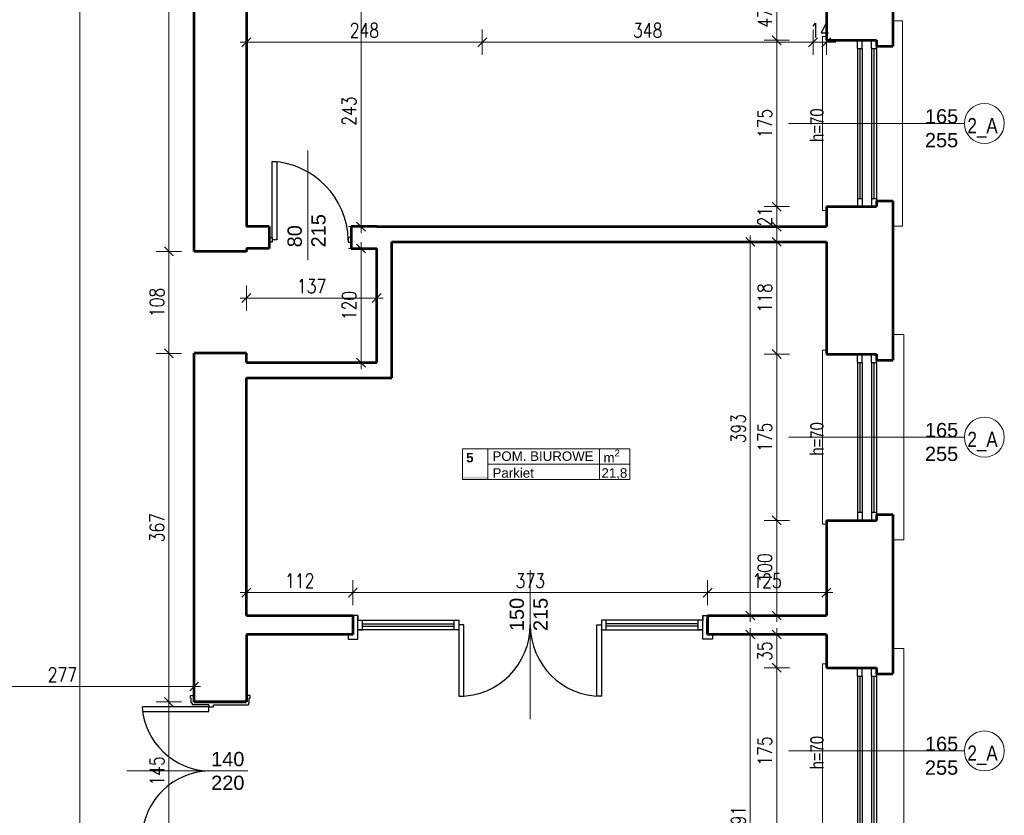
# Model space of a CAD drawing. Header units: millimetres. Extents: x 56977 to 67992, y 30187 to 42235.
# Tile 19 of 130: x 59770 to 60806, y 31828 to 32665. Entities that reach past the tile are written whole.
import ezdxf

# ---------------------------------------------------------------- set-up
doc = ezdxf.new("R2010")
doc.units = ezdxf.units.MM
doc.header["$MEASUREMENT"] = 0
doc.layers.get('0').update_dxf_attribs({"lineweight": 13})
doc.layers.get('DEFPOINTS').update_dxf_attribs({"lineweight": 13})
doc.layers.add('AI-OKNA', color=4, linetype='Continuous')
for name, color, linetype, lineweight in [('AI-OPISY', 3, 'Continuous', 13), ('AI_MURY', 40, 'Continuous', 53), ('Lines', 7, 'Continuous', 13), ('OPISY TABELKI', 30, 'Continuous', 13), ('wymiary', 8, 'Continuous', 13)]:
    doc.layers.add(name, color=color, linetype=linetype, lineweight=lineweight)
doc.styles.add('GENERATED_STYLE_2', font='txt.shx')
doc.styles.get("Standard").update_dxf_attribs({"font": 'txt.shx'})
doc.styles.add('Style-ROMANS', font='ROMANS.shx')
doc.styles.add('WYMIAROWY-08', font='ROMANS.shx', dxfattribs={"width": 0.8})
doc.dimstyles.new('DYBY', dxfattribs={"dimscale": 100, "dimtxt": 0.15, "dimasz": 0.05, "dimexe": 0.05, "dimexo": 0.1, "dimgap": 0.05, "dimtad": 1, "dimdec": 0, "dimdsep": 46, "dimlunit": 5, "dimtxsty": 'WYMIAROWY-08', "dimblk": 'M_STRZ', "dimcen": 0.1, "dimse1": 1, "dimse2": 1, "dimclrd": 7, "dimclre": 7, "dimclrt": 1, "dimadec": 0, "dimazin": 0, "dimtfac": 1, "dimtdec": 0, "dimtmove": 2, "dimatfit": 3, "dimldrblk": 'M_STRZ', "dimfxl": 0, "dimtolj": 1, "dimarcsym": 0})

# ---------------------------------------------------------------- blocks, each defined once
blk = doc.blocks.new('M_STRZ')
for p, q in [((0, 2.66), (0, 0)), ((-1.33, 0), (1.33, 0)), ((-0.94, -0.94), (0.94, 0.94)), ((0, 0), (0, -2.66))]:
    blk.add_line(p, q)
blk = doc.blocks.new('*U386')
at = {"layer": 'DEFPOINTS', "color": 0}
for p in [(59926.9, 32313.8), (59953.5, 32313.8), (59953.5, 31947.1)]:
    blk.add_point(p, dxfattribs=at)
at = {"layer": 'wymiary', "color": 7, "lineweight": -2}
blk.add_line((59926.9, 31952.1), (59926.9, 32308.8), dxfattribs=at)
at = {"layer": 'wymiary', "color": 7, "lineweight": -2, "xscale": 5, "yscale": 5, "zscale": 5}
for p, rotation in [((59926.9, 32313.8), 90), ((59926.9, 31947.1), 270)]:
    blk.add_blockref('M_STRZ', p, dxfattribs=dict(at, rotation=rotation))
at = {"layer": 'wymiary', "color": 1, "insert": (59914.4, 32130.4), "char_height": 15, "attachment_point": 5, "rotation": 90, "style": 'WYMIAROWY-08'}
blk.add_mtext('367', dxfattribs=at)
blk = doc.blocks.new('*D1919')
at = {"layer": 'DEFPOINTS'}
for p in [(59926.9, 32313.8), (59953.5, 32313.8), (59939.4, 32114.1), (59953.5, 31947.1)]:
    blk.add_point(p, dxfattribs=at)
at = {"layer": 'wymiary', "color": 7}
blk.add_blockref('*U386', (0, 0), dxfattribs=at)
blk = doc.blocks.new('*U387')
at = {"layer": 'DEFPOINTS', "color": 0}
for p in [(59926.9, 32421.1), (59982.1, 32421.1), (59953.5, 32313.8)]:
    blk.add_point(p, dxfattribs=at)
at = {"layer": 'wymiary', "color": 7, "lineweight": -2}
blk.add_line((59926.9, 32318.8), (59926.9, 32416.1), dxfattribs=at)
at = {"layer": 'wymiary', "color": 7, "lineweight": -2, "xscale": 5, "yscale": 5, "zscale": 5}
for p, rotation in [((59926.9, 32421.1), 90), ((59926.9, 32313.8), 270)]:
    blk.add_blockref('M_STRZ', p, dxfattribs=dict(at, rotation=rotation))
at = {"layer": 'wymiary', "color": 1, "insert": (59914.4, 32367.4), "char_height": 15, "attachment_point": 5, "rotation": 90, "style": 'WYMIAROWY-08'}
blk.add_mtext('108', dxfattribs=at)
blk = doc.blocks.new('*D1920')
at = {"layer": 'DEFPOINTS'}
for p in [(59926.9, 32421.1), (59982.1, 32421.1), (59939.4, 32351.9), (59953.5, 32313.8)]:
    blk.add_point(p, dxfattribs=at)
at = {"layer": 'wymiary', "color": 7}
blk.add_blockref('*U387', (0, 0), dxfattribs=at)
blk = doc.blocks.new('*U395')
at = {"layer": 'DEFPOINTS', "color": 0}
for p in [(60538.4, 32431.1), (60618.5, 32431.1), (60618.5, 32038.1)]:
    blk.add_point(p, dxfattribs=at)
at = {"layer": 'wymiary', "color": 7, "lineweight": -2}
blk.add_line((60538.4, 32043.1), (60538.4, 32426.1), dxfattribs=at)
at = {"layer": 'wymiary', "color": 7, "lineweight": -2, "xscale": 5, "yscale": 5, "zscale": 5}
for p, rotation in [((60538.4, 32431.1), 90), ((60538.4, 32038.1), 270)]:
    blk.add_blockref('M_STRZ', p, dxfattribs=dict(at, rotation=rotation))
at = {"layer": 'wymiary', "color": 1, "insert": (60525.9, 32234.6), "char_height": 15, "attachment_point": 5, "rotation": 90, "style": 'WYMIAROWY-08'}
blk.add_mtext('393', dxfattribs=at)
blk = doc.blocks.new('*D1928')
at = {"layer": 'DEFPOINTS'}
for p in [(60538.4, 32431.1), (60618.5, 32431.1), (60550.9, 32218.2), (60618.5, 32038.1)]:
    blk.add_point(p, dxfattribs=at)
at = {"layer": 'wymiary', "color": 7}
blk.add_blockref('*U395', (0, 0), dxfattribs=at)
blk = doc.blocks.new('*U502')
at = {"layer": 'DEFPOINTS', "color": 0}
for p in [(60566.2, 32690.1), (60618.5, 32690.1), (60618.5, 32643.1)]:
    blk.add_point(p, dxfattribs=at)
at = {"layer": 'wymiary', "color": 7, "lineweight": -2}
blk.add_line((60566.2, 32648.1), (60566.2, 32685.1), dxfattribs=at)
at = {"layer": 'wymiary', "color": 7, "lineweight": -2, "xscale": 5, "yscale": 5, "zscale": 5}
for p, rotation in [((60566.2, 32690.1), 90), ((60566.2, 32643.1), 270)]:
    blk.add_blockref('M_STRZ', p, dxfattribs=dict(at, rotation=rotation))
at = {"layer": 'wymiary', "color": 1, "insert": (60553.7, 32666.6), "char_height": 15, "attachment_point": 5, "rotation": 90, "style": 'WYMIAROWY-08'}
blk.add_mtext('47', dxfattribs=at)
blk = doc.blocks.new('*D2035')
at = {"layer": 'DEFPOINTS'}
for p in [(60566.2, 32690.1), (60618.5, 32690.1), (60578.7, 32655.9), (60618.5, 32643.1)]:
    blk.add_point(p, dxfattribs=at)
at = {"layer": 'wymiary', "color": 7}
blk.add_blockref('*U502', (0, 0), dxfattribs=at)
blk = doc.blocks.new('*U503')
at = {"layer": 'DEFPOINTS', "color": 0}
for p in [(60566.2, 32643.1), (60618.5, 32643.1), (60618.5, 32468.1)]:
    blk.add_point(p, dxfattribs=at)
at = {"layer": 'wymiary', "color": 7, "lineweight": -2}
blk.add_line((60566.2, 32473.1), (60566.2, 32638.1), dxfattribs=at)
at = {"layer": 'wymiary', "color": 7, "lineweight": -2, "xscale": 5, "yscale": 5, "zscale": 5}
for p, rotation in [((60566.2, 32643.1), 90), ((60566.2, 32468.1), 270)]:
    blk.add_blockref('M_STRZ', p, dxfattribs=dict(at, rotation=rotation))
at = {"layer": 'wymiary', "color": 1, "insert": (60553.7, 32555.6), "char_height": 15, "attachment_point": 5, "rotation": 90, "style": 'WYMIAROWY-08'}
blk.add_mtext('175', dxfattribs=at)
blk = doc.blocks.new('*D2036')
at = {"layer": 'DEFPOINTS'}
for p in [(60566.2, 32643.1), (60618.5, 32643.1), (60578.7, 32540.1), (60618.5, 32468.1)]:
    blk.add_point(p, dxfattribs=at)
at = {"layer": 'wymiary', "color": 7}
blk.add_blockref('*U503', (0, 0), dxfattribs=at)
blk = doc.blocks.new('*U504')
at = {"layer": 'DEFPOINTS', "color": 0}
for p in [(60566.2, 32431.1), (60618.5, 32431.1), (60618.5, 32313.1)]:
    blk.add_point(p, dxfattribs=at)
at = {"layer": 'wymiary', "color": 7, "lineweight": -2}
blk.add_line((60566.2, 32318.1), (60566.2, 32426.1), dxfattribs=at)
at = {"layer": 'wymiary', "color": 7, "lineweight": -2, "xscale": 5, "yscale": 5, "zscale": 5}
for p, rotation in [((60566.2, 32431.1), 90), ((60566.2, 32313.1), 270)]:
    blk.add_blockref('M_STRZ', p, dxfattribs=dict(at, rotation=rotation))
at = {"layer": 'wymiary', "color": 1, "insert": (60553.7, 32372.1), "char_height": 15, "attachment_point": 5, "rotation": 90, "style": 'WYMIAROWY-08'}
blk.add_mtext('118', dxfattribs=at)
blk = doc.blocks.new('*D2037')
at = {"layer": 'DEFPOINTS'}
for p in [(60566.2, 32431.1), (60618.5, 32431.1), (60578.7, 32356.6), (60618.5, 32313.1)]:
    blk.add_point(p, dxfattribs=at)
at = {"layer": 'wymiary', "color": 7}
blk.add_blockref('*U504', (0, 0), dxfattribs=at)
blk = doc.blocks.new('*U505')
at = {"layer": 'DEFPOINTS', "color": 0}
for p in [(60566.2, 32313.1), (60618.5, 32313.1), (60618.5, 32138.1)]:
    blk.add_point(p, dxfattribs=at)
at = {"layer": 'wymiary', "color": 7, "lineweight": -2}
blk.add_line((60566.2, 32143.1), (60566.2, 32308.1), dxfattribs=at)
at = {"layer": 'wymiary', "color": 7, "lineweight": -2, "xscale": 5, "yscale": 5, "zscale": 5}
for p, rotation in [((60566.2, 32313.1), 90), ((60566.2, 32138.1), 270)]:
    blk.add_blockref('M_STRZ', p, dxfattribs=dict(at, rotation=rotation))
at = {"layer": 'wymiary', "color": 1, "insert": (60553.7, 32225.6), "char_height": 15, "attachment_point": 5, "rotation": 90, "style": 'WYMIAROWY-08'}
blk.add_mtext('175', dxfattribs=at)
blk = doc.blocks.new('*D2038')
at = {"layer": 'DEFPOINTS'}
for p in [(60566.2, 32313.1), (60618.5, 32313.1), (60578.7, 32210.1), (60618.5, 32138.1)]:
    blk.add_point(p, dxfattribs=at)
at = {"layer": 'wymiary', "color": 7}
blk.add_blockref('*U505', (0, 0), dxfattribs=at)
blk = doc.blocks.new('*U506')
at = {"layer": 'DEFPOINTS', "color": 0}
for p in [(60566.2, 32018.1), (60618.5, 32018.1), (60618.5, 31983.1)]:
    blk.add_point(p, dxfattribs=at)
at = {"layer": 'wymiary', "color": 7, "lineweight": -2}
blk.add_line((60566.2, 31988.1), (60566.2, 32013.1), dxfattribs=at)
at = {"layer": 'wymiary', "color": 7, "lineweight": -2, "xscale": 5, "yscale": 5, "zscale": 5}
for p, rotation in [((60566.2, 32018.1), 90), ((60566.2, 31983.1), 270)]:
    blk.add_blockref('M_STRZ', p, dxfattribs=dict(at, rotation=rotation))
at = {"layer": 'wymiary', "color": 1, "insert": (60553.7, 32000.6), "char_height": 15, "attachment_point": 5, "rotation": 90, "style": 'WYMIAROWY-08'}
blk.add_mtext('35', dxfattribs=at)
blk = doc.blocks.new('*D2039')
at = {"layer": 'DEFPOINTS'}
for p in [(60566.2, 32018.1), (60618.5, 32018.1), (60578.7, 31989.9), (60618.5, 31983.1)]:
    blk.add_point(p, dxfattribs=at)
at = {"layer": 'wymiary', "color": 7}
blk.add_blockref('*U506', (0, 0), dxfattribs=at)
blk = doc.blocks.new('*U507')
at = {"layer": 'DEFPOINTS', "color": 0}
for p in [(60566.2, 31983.1), (60618.5, 31983.1), (60618.5, 31808.1)]:
    blk.add_point(p, dxfattribs=at)
at = {"layer": 'wymiary', "color": 7, "lineweight": -2}
blk.add_line((60566.2, 31813.1), (60566.2, 31978.1), dxfattribs=at)
at = {"layer": 'wymiary', "color": 7, "lineweight": -2, "xscale": 5, "yscale": 5, "zscale": 5}
for p, rotation in [((60566.2, 31983.1), 90), ((60566.2, 31808.1), 270)]:
    blk.add_blockref('M_STRZ', p, dxfattribs=dict(at, rotation=rotation))
at = {"layer": 'wymiary', "color": 1, "insert": (60553.7, 31895.6), "char_height": 15, "attachment_point": 5, "rotation": 90, "style": 'WYMIAROWY-08'}
blk.add_mtext('175', dxfattribs=at)
blk = doc.blocks.new('*D2040')
at = {"layer": 'DEFPOINTS'}
for p in [(60566.2, 31983.1), (60618.5, 31983.1), (60578.7, 31880.1), (60618.5, 31808.1)]:
    blk.add_point(p, dxfattribs=at)
at = {"layer": 'wymiary', "color": 7}
blk.add_blockref('*U507', (0, 0), dxfattribs=at)
blk = doc.blocks.new('*U669')
at = {"layer": 'DEFPOINTS', "color": 0}
for p in [(59926.9, 31947.1), (59953.5, 31947.1), (59953.5, 31802.1)]:
    blk.add_point(p, dxfattribs=at)
at = {"layer": 'wymiary', "color": 7, "lineweight": -2}
blk.add_line((59926.9, 31807.1), (59926.9, 31942.1), dxfattribs=at)
at = {"layer": 'wymiary', "color": 7, "lineweight": -2, "xscale": 5, "yscale": 5, "zscale": 5}
for p, rotation in [((59926.9, 31947.1), 90), ((59926.9, 31802.1), 270)]:
    blk.add_blockref('M_STRZ', p, dxfattribs=dict(at, rotation=rotation))
at = {"layer": 'wymiary', "color": 1, "insert": (59914.4, 31874.6), "char_height": 15, "attachment_point": 5, "rotation": 90, "style": 'WYMIAROWY-08'}
blk.add_mtext('145', dxfattribs=at)
blk = doc.blocks.new('*D2202')
at = {"layer": 'DEFPOINTS'}
for p in [(59926.9, 31947.1), (59953.5, 31947.1), (59939.4, 31859.1), (59953.5, 31802.1)]:
    blk.add_point(p, dxfattribs=at)
at = {"layer": 'wymiary', "color": 7}
blk.add_blockref('*U669', (0, 0), dxfattribs=at)
blk = doc.blocks.new('*U710')
at = {"layer": 'DEFPOINTS', "color": 0}
for p in [(59953.5, 31998.6), (59676.3, 31976.7), (59676.3, 31963.4)]:
    blk.add_point(p, dxfattribs=at)
at = {"layer": 'wymiary', "color": 7, "lineweight": -2}
blk.add_line((59948.5, 31963.4), (59681.3, 31963.4), dxfattribs=at)
at = {"layer": 'wymiary', "color": 7, "lineweight": -2, "xscale": 5, "yscale": 5, "zscale": 5, "rotation": 180}
blk.add_blockref('M_STRZ', (59676.3, 31963.4), dxfattribs=at)
at = {"layer": 'wymiary', "color": 7, "lineweight": -2, "xscale": 5, "yscale": 5, "zscale": 5}
blk.add_blockref('M_STRZ', (59953.5, 31963.4), dxfattribs=at)
at = {"layer": 'wymiary', "color": 1, "insert": (59814.9, 31975.9), "char_height": 15, "attachment_point": 5, "style": 'WYMIAROWY-08'}
blk.add_mtext('277', dxfattribs=at)
blk = doc.blocks.new('*D2243')
at = {"layer": 'DEFPOINTS'}
for p in [(59953.5, 31998.6), (59676.3, 31976.7), (59676.3, 31963.4), (59831.3, 31950.9)]:
    blk.add_point(p, dxfattribs=at)
at = {"layer": 'wymiary', "color": 7}
blk.add_blockref('*U710', (0, 0), dxfattribs=at)
blk = doc.blocks.new('*U905')
at = {"layer": 'DEFPOINTS', "color": 0}
for p in [(60008.5, 32095.1), (60120.4, 32095.1), (60120.4, 32062.1)]:
    blk.add_point(p, dxfattribs=at)
at = {"layer": 'wymiary', "color": 7, "lineweight": -2}
blk.add_line((60013.5, 32062.1), (60115.4, 32062.1), dxfattribs=at)
at = {"layer": 'wymiary', "color": 7, "lineweight": -2, "xscale": 5, "yscale": 5, "zscale": 5, "rotation": 180}
blk.add_blockref('M_STRZ', (60008.5, 32062.1), dxfattribs=at)
at = {"layer": 'wymiary', "color": 7, "lineweight": -2, "xscale": 5, "yscale": 5, "zscale": 5}
blk.add_blockref('M_STRZ', (60120.4, 32062.1), dxfattribs=at)
at = {"layer": 'wymiary', "color": 1, "insert": (60064.5, 32074.6), "char_height": 15, "attachment_point": 5, "style": 'WYMIAROWY-08'}
blk.add_mtext('112', dxfattribs=at)
blk = doc.blocks.new('*D2438')
at = {"layer": 'DEFPOINTS'}
for p in [(60008.5, 32095.1), (60120.4, 32095.1), (60120.4, 32062.1), (60049, 32049.6)]:
    blk.add_point(p, dxfattribs=at)
at = {"layer": 'wymiary', "color": 7}
blk.add_blockref('*U905', (0, 0), dxfattribs=at)
blk = doc.blocks.new('*U906')
at = {"layer": 'DEFPOINTS', "color": 0}
for p in [(60120.4, 32095.1), (60493.5, 32095.1), (60493.5, 32062.1)]:
    blk.add_point(p, dxfattribs=at)
at = {"layer": 'wymiary', "color": 7, "lineweight": -2}
blk.add_line((60125.4, 32062.1), (60488.5, 32062.1), dxfattribs=at)
at = {"layer": 'wymiary', "color": 7, "lineweight": -2, "xscale": 5, "yscale": 5, "zscale": 5, "rotation": 180}
blk.add_blockref('M_STRZ', (60120.4, 32062.1), dxfattribs=at)
at = {"layer": 'wymiary', "color": 7, "lineweight": -2, "xscale": 5, "yscale": 5, "zscale": 5}
blk.add_blockref('M_STRZ', (60493.5, 32062.1), dxfattribs=at)
at = {"layer": 'wymiary', "color": 1, "insert": (60307, 32074.6), "char_height": 15, "attachment_point": 5, "style": 'WYMIAROWY-08'}
blk.add_mtext('373', dxfattribs=at)
blk = doc.blocks.new('*D2439')
at = {"layer": 'DEFPOINTS'}
for p in [(60120.4, 32095.1), (60493.5, 32095.1), (60493.5, 32062.1), (60290.6, 32049.6)]:
    blk.add_point(p, dxfattribs=at)
at = {"layer": 'wymiary', "color": 7}
blk.add_blockref('*U906', (0, 0), dxfattribs=at)
blk = doc.blocks.new('*U907')
at = {"layer": 'DEFPOINTS', "color": 0}
for p in [(60493.5, 32095.1), (60618.5, 32095.1), (60618.5, 32062.1)]:
    blk.add_point(p, dxfattribs=at)
at = {"layer": 'wymiary', "color": 7, "lineweight": -2}
blk.add_line((60498.5, 32062.1), (60613.5, 32062.1), dxfattribs=at)
at = {"layer": 'wymiary', "color": 7, "lineweight": -2, "xscale": 5, "yscale": 5, "zscale": 5, "rotation": 180}
blk.add_blockref('M_STRZ', (60493.5, 32062.1), dxfattribs=at)
at = {"layer": 'wymiary', "color": 7, "lineweight": -2, "xscale": 5, "yscale": 5, "zscale": 5}
blk.add_blockref('M_STRZ', (60618.5, 32062.1), dxfattribs=at)
at = {"layer": 'wymiary', "color": 1, "insert": (60556, 32074.6), "char_height": 15, "attachment_point": 5, "style": 'WYMIAROWY-08'}
blk.add_mtext('125', dxfattribs=at)
blk = doc.blocks.new('*D2440')
at = {"layer": 'DEFPOINTS'}
for p in [(60493.5, 32095.1), (60618.5, 32095.1), (60618.5, 32062.1), (60540.6, 32049.6)]:
    blk.add_point(p, dxfattribs=at)
at = {"layer": 'wymiary', "color": 7}
blk.add_blockref('*U907', (0, 0), dxfattribs=at)
blk = doc.blocks.new('*U908')
at = {"layer": 'DEFPOINTS', "color": 0}
for p in [(60008.5, 32690.1), (60256.5, 32690.1), (60256.5, 32641)]:
    blk.add_point(p, dxfattribs=at)
at = {"layer": 'wymiary', "color": 7, "lineweight": -2}
blk.add_line((60013.5, 32641), (60251.5, 32641), dxfattribs=at)
at = {"layer": 'wymiary', "color": 7, "lineweight": -2, "xscale": 5, "yscale": 5, "zscale": 5, "rotation": 180}
blk.add_blockref('M_STRZ', (60008.5, 32641), dxfattribs=at)
at = {"layer": 'wymiary', "color": 7, "lineweight": -2, "xscale": 5, "yscale": 5, "zscale": 5}
blk.add_blockref('M_STRZ', (60256.5, 32641), dxfattribs=at)
at = {"layer": 'wymiary', "color": 1, "insert": (60132.5, 32653.5), "char_height": 15, "attachment_point": 5, "style": 'WYMIAROWY-08'}
blk.add_mtext('248', dxfattribs=at)
blk = doc.blocks.new('*D2441')
at = {"layer": 'DEFPOINTS'}
for p in [(60008.5, 32690.1), (60256.5, 32690.1), (60256.5, 32641), (60116.2, 32628.5)]:
    blk.add_point(p, dxfattribs=at)
at = {"layer": 'wymiary', "color": 7}
blk.add_blockref('*U908', (0, 0), dxfattribs=at)
blk = doc.blocks.new('*U909')
at = {"layer": 'DEFPOINTS', "color": 0}
for p in [(60256.5, 32690.1), (60604.5, 32690.1), (60604.5, 32641)]:
    blk.add_point(p, dxfattribs=at)
at = {"layer": 'wymiary', "color": 7, "lineweight": -2}
blk.add_line((60261.5, 32641), (60599.5, 32641), dxfattribs=at)
at = {"layer": 'wymiary', "color": 7, "lineweight": -2, "xscale": 5, "yscale": 5, "zscale": 5, "rotation": 180}
blk.add_blockref('M_STRZ', (60256.5, 32641), dxfattribs=at)
at = {"layer": 'wymiary', "color": 7, "lineweight": -2, "xscale": 5, "yscale": 5, "zscale": 5}
blk.add_blockref('M_STRZ', (60604.5, 32641), dxfattribs=at)
at = {"layer": 'wymiary', "color": 1, "insert": (60430.5, 32653.5), "char_height": 15, "attachment_point": 5, "style": 'WYMIAROWY-08'}
blk.add_mtext('348', dxfattribs=at)
blk = doc.blocks.new('*D2442')
at = {"layer": 'DEFPOINTS'}
for p in [(60256.5, 32690.1), (60604.5, 32690.1), (60604.5, 32641), (60414.2, 32628.5)]:
    blk.add_point(p, dxfattribs=at)
at = {"layer": 'wymiary', "color": 7}
blk.add_blockref('*U909', (0, 0), dxfattribs=at)
blk = doc.blocks.new('*U910')
at = {"layer": 'DEFPOINTS', "color": 0}
for p in [(60604.5, 32690.1), (60618.5, 32690.1), (60618.5, 32641)]:
    blk.add_point(p, dxfattribs=at)
at = {"layer": 'wymiary', "color": 7, "lineweight": -2}
for p, q in [((60599.5, 32641), (60594.5, 32641)), ((60604.5, 32641), (60618.5, 32641)), ((60623.5, 32641), (60628.5, 32641))]:
    blk.add_line(p, q, dxfattribs=at)
at = {"layer": 'wymiary', "color": 7, "lineweight": -2, "xscale": 5, "yscale": 5, "zscale": 5}
blk.add_blockref('M_STRZ', (60604.5, 32641), dxfattribs=at)
at = {"layer": 'wymiary', "color": 7, "lineweight": -2, "xscale": 5, "yscale": 5, "zscale": 5, "rotation": 180}
blk.add_blockref('M_STRZ', (60618.5, 32641), dxfattribs=at)
at = {"layer": 'wymiary', "color": 1, "insert": (60611.5, 32653.5), "char_height": 15, "attachment_point": 5, "style": 'WYMIAROWY-08'}
blk.add_mtext('14', dxfattribs=at)
blk = doc.blocks.new('*D2443')
at = {"layer": 'DEFPOINTS'}
for p in [(60604.5, 32690.1), (60618.5, 32690.1), (60618.5, 32641), (60601.8, 32628.5)]:
    blk.add_point(p, dxfattribs=at)
at = {"layer": 'wymiary', "color": 7}
blk.add_blockref('*U910', (0, 0), dxfattribs=at)
blk = doc.blocks.new('*U989')
at = {"layer": 'DEFPOINTS', "color": 0}
for p in [(59833.3, 40135.1), (59953.5, 40135.1), (59953.5, 31744.1)]:
    blk.add_point(p, dxfattribs=at)
at = {"layer": 'wymiary', "color": 7, "lineweight": -2}
blk.add_line((59833.3, 31749.1), (59833.3, 40130.1), dxfattribs=at)
at = {"layer": 'wymiary', "color": 7, "lineweight": -2, "xscale": 5, "yscale": 5, "zscale": 5}
for p, rotation in [((59833.3, 40135.1), 90), ((59833.3, 31744.1), 270)]:
    blk.add_blockref('M_STRZ', p, dxfattribs=dict(at, rotation=rotation))
at = {"layer": 'wymiary', "color": 1, "insert": (59820.8, 35939.6), "char_height": 15, "attachment_point": 5, "rotation": 90, "style": 'WYMIAROWY-08'}
blk.add_mtext('8391', dxfattribs=at)
blk = doc.blocks.new('*D2522')
at = {"layer": 'DEFPOINTS'}
for p in [(59833.3, 40135.1), (59953.5, 40135.1), (59845.8, 35917.5), (59953.5, 31744.1)]:
    blk.add_point(p, dxfattribs=at)
at = {"layer": 'wymiary', "color": 7}
blk.add_blockref('*U989', (0, 0), dxfattribs=at)
blk = doc.blocks.new('*U1335')
at = {"layer": 'DEFPOINTS', "color": 0}
for p in [(59926.9, 33633.1), (59982.1, 33633.1), (59953.5, 32421.1)]:
    blk.add_point(p, dxfattribs=at)
at = {"layer": 'wymiary', "color": 7, "lineweight": -2}
blk.add_line((59926.9, 32426.1), (59926.9, 33628.1), dxfattribs=at)
at = {"layer": 'wymiary', "color": 7, "lineweight": -2, "xscale": 5, "yscale": 5, "zscale": 5}
for p, rotation in [((59926.9, 33633.1), 90), ((59926.9, 32421.1), 270)]:
    blk.add_blockref('M_STRZ', p, dxfattribs=dict(at, rotation=rotation))
at = {"layer": 'wymiary', "color": 1, "insert": (59914.4, 33027.1), "char_height": 15, "attachment_point": 5, "rotation": 90, "style": 'WYMIAROWY-08'}
blk.add_mtext('1212', dxfattribs=at)
blk = doc.blocks.new('*D2866')
at = {"layer": 'DEFPOINTS'}
for p in [(59926.9, 33633.1), (59982.1, 33633.1), (59939.4, 33005.9), (59953.5, 32421.1)]:
    blk.add_point(p, dxfattribs=at)
at = {"layer": 'wymiary', "color": 7}
blk.add_blockref('*U1335', (0, 0), dxfattribs=at)
blk = doc.blocks.new('*U1336')
at = {"layer": 'DEFPOINTS', "color": 0}
for p in [(60008.5, 32421.1), (60145.5, 32421.1), (60145.5, 32372)]:
    blk.add_point(p, dxfattribs=at)
at = {"layer": 'wymiary', "color": 7, "lineweight": -2}
blk.add_line((60013.5, 32372), (60140.5, 32372), dxfattribs=at)
at = {"layer": 'wymiary', "color": 7, "lineweight": -2, "xscale": 5, "yscale": 5, "zscale": 5, "rotation": 180}
blk.add_blockref('M_STRZ', (60008.5, 32372), dxfattribs=at)
at = {"layer": 'wymiary', "color": 7, "lineweight": -2, "xscale": 5, "yscale": 5, "zscale": 5}
blk.add_blockref('M_STRZ', (60145.5, 32372), dxfattribs=at)
at = {"layer": 'wymiary', "color": 1, "insert": (60077, 32384.5), "char_height": 15, "attachment_point": 5, "style": 'WYMIAROWY-08'}
blk.add_mtext('137', dxfattribs=at)
blk = doc.blocks.new('*D2867')
at = {"layer": 'DEFPOINTS'}
for p in [(60008.5, 32421.1), (60145.5, 32421.1), (60145.5, 32372), (60061.6, 32359.5)]:
    blk.add_point(p, dxfattribs=at)
at = {"layer": 'wymiary', "color": 7}
blk.add_blockref('*U1336', (0, 0), dxfattribs=at)
blk = doc.blocks.new('*U1337')
at = {"layer": 'DEFPOINTS', "color": 0}
for p in [(60008.5, 32424.1), (60129, 32424.1), (60008.5, 32304.1)]:
    blk.add_point(p, dxfattribs=at)
at = {"layer": 'wymiary', "color": 7, "lineweight": -2}
blk.add_line((60129, 32309.1), (60129, 32419.1), dxfattribs=at)
at = {"layer": 'wymiary', "color": 7, "lineweight": -2, "xscale": 5, "yscale": 5, "zscale": 5}
for p, rotation in [((60129, 32424.1), 90), ((60129, 32304.1), 270)]:
    blk.add_blockref('M_STRZ', p, dxfattribs=dict(at, rotation=rotation))
at = {"layer": 'wymiary', "color": 1, "insert": (60116.5, 32364.1), "char_height": 15, "attachment_point": 5, "rotation": 90, "style": 'WYMIAROWY-08'}
blk.add_mtext('120', dxfattribs=at)
blk = doc.blocks.new('*D2868')
at = {"layer": 'DEFPOINTS'}
for p in [(60008.5, 32424.1), (60129, 32424.1), (60141.5, 32348.6), (60008.5, 32304.1)]:
    blk.add_point(p, dxfattribs=at)
at = {"layer": 'wymiary', "color": 7}
blk.add_blockref('*U1337', (0, 0), dxfattribs=at)
blk = doc.blocks.new('*U1338')
at = {"layer": 'DEFPOINTS', "color": 0}
for p in [(60008.5, 32690.1), (60129, 32690.1), (60008.5, 32447.1)]:
    blk.add_point(p, dxfattribs=at)
at = {"layer": 'wymiary', "color": 7, "lineweight": -2}
blk.add_line((60129, 32452.1), (60129, 32685.1), dxfattribs=at)
at = {"layer": 'wymiary', "color": 7, "lineweight": -2, "xscale": 5, "yscale": 5, "zscale": 5}
for p, rotation in [((60129, 32690.1), 90), ((60129, 32447.1), 270)]:
    blk.add_blockref('M_STRZ', p, dxfattribs=dict(at, rotation=rotation))
at = {"layer": 'wymiary', "color": 1, "insert": (60116.5, 32568.6), "char_height": 15, "attachment_point": 5, "rotation": 90, "style": 'WYMIAROWY-08'}
blk.add_mtext('243', dxfattribs=at)
blk = doc.blocks.new('*D2869')
at = {"layer": 'DEFPOINTS'}
for p in [(60008.5, 32690.1), (60129, 32690.1), (60141.5, 32552.2), (60008.5, 32447.1)]:
    blk.add_point(p, dxfattribs=at)
at = {"layer": 'wymiary', "color": 7}
blk.add_blockref('*U1338', (0, 0), dxfattribs=at)
blk = doc.blocks.new('*U1343')
at = {"layer": 'DEFPOINTS', "color": 0}
for p in [(60538.4, 32018.1), (60618.5, 32018.1), (60618.5, 31627.1)]:
    blk.add_point(p, dxfattribs=at)
at = {"layer": 'wymiary', "color": 7, "lineweight": -2}
blk.add_line((60538.4, 31632.1), (60538.4, 32013.1), dxfattribs=at)
at = {"layer": 'wymiary', "color": 7, "lineweight": -2, "xscale": 5, "yscale": 5, "zscale": 5}
for p, rotation in [((60538.4, 32018.1), 90), ((60538.4, 31627.1), 270)]:
    blk.add_blockref('M_STRZ', p, dxfattribs=dict(at, rotation=rotation))
at = {"layer": 'wymiary', "color": 1, "insert": (60525.9, 31822.6), "char_height": 15, "attachment_point": 5, "rotation": 90, "style": 'WYMIAROWY-08'}
blk.add_mtext('391', dxfattribs=at)
blk = doc.blocks.new('*D2874')
at = {"layer": 'DEFPOINTS'}
for p in [(60538.4, 32018.1), (60618.5, 32018.1), (60550.9, 31806.2), (60618.5, 31627.1)]:
    blk.add_point(p, dxfattribs=at)
at = {"layer": 'wymiary', "color": 7}
blk.add_blockref('*U1343', (0, 0), dxfattribs=at)
blk = doc.blocks.new('*U1344')
at = {"layer": 'DEFPOINTS', "color": 0}
for p in [(60566.2, 32138.1), (60618.5, 32138.1), (60618.5, 32038.1)]:
    blk.add_point(p, dxfattribs=at)
at = {"layer": 'wymiary', "color": 7, "lineweight": -2}
blk.add_line((60566.2, 32043.1), (60566.2, 32133.1), dxfattribs=at)
at = {"layer": 'wymiary', "color": 7, "lineweight": -2, "xscale": 5, "yscale": 5, "zscale": 5}
for p, rotation in [((60566.2, 32138.1), 90), ((60566.2, 32038.1), 270)]:
    blk.add_blockref('M_STRZ', p, dxfattribs=dict(at, rotation=rotation))
at = {"layer": 'wymiary', "color": 1, "insert": (60553.7, 32088.1), "char_height": 15, "attachment_point": 5, "rotation": 90, "style": 'WYMIAROWY-08'}
blk.add_mtext('100', dxfattribs=at)
blk = doc.blocks.new('*D2875')
at = {"layer": 'DEFPOINTS'}
for p in [(60566.2, 32138.1), (60618.5, 32138.1), (60578.7, 32072.6), (60618.5, 32038.1)]:
    blk.add_point(p, dxfattribs=at)
at = {"layer": 'wymiary', "color": 7}
blk.add_blockref('*U1344', (0, 0), dxfattribs=at)
blk = doc.blocks.new('*U1345')
at = {"layer": 'DEFPOINTS', "color": 0}
for p in [(60566.2, 32468.1), (60618.5, 32468.1), (60618.5, 32447.1)]:
    blk.add_point(p, dxfattribs=at)
at = {"layer": 'wymiary', "color": 7, "lineweight": -2}
for p, q in [((60566.2, 32473.1), (60566.2, 32478.1)), ((60566.2, 32447.1), (60566.2, 32468.1)), ((60566.2, 32442.1), (60566.2, 32437.1))]:
    blk.add_line(p, q, dxfattribs=at)
at = {"layer": 'wymiary', "color": 7, "lineweight": -2, "xscale": 5, "yscale": 5, "zscale": 5}
for p, rotation in [((60566.2, 32468.1), 270), ((60566.2, 32447.1), 90)]:
    blk.add_blockref('M_STRZ', p, dxfattribs=dict(at, rotation=rotation))
at = {"layer": 'wymiary', "color": 1, "insert": (60553.7, 32457.6), "char_height": 15, "attachment_point": 5, "rotation": 90, "style": 'WYMIAROWY-08'}
blk.add_mtext('21', dxfattribs=at)
blk = doc.blocks.new('*D2876')
at = {"layer": 'DEFPOINTS'}
for p in [(60566.2, 32468.1), (60618.5, 32468.1), (60578.7, 32446.9), (60618.5, 32447.1)]:
    blk.add_point(p, dxfattribs=at)
at = {"layer": 'wymiary', "color": 7}
blk.add_blockref('*U1345', (0, 0), dxfattribs=at)

msp = doc.modelspace()

# ---------------------------------------------------------------- hatches: boundary and pattern name
at = {"layer": 'OPISY TABELKI', "extrusion": (0, 0, -1)}
msp.add_hatch(color=256, dxfattribs=at).paths.add_polyline_path([(-60262.3, 32181), (-60262.3, 32184), (-60235.9, 32184), (-60235.9, 32181)], flags=16)

# ---------------------------------------------------------------- linework, layer by layer
at = {"layer": 'AI-OKNA'}
for p, q in [((60651, 32634.3), (60651, 32643.1)), ((60656, 32634.3), (60656, 32643.1)), ((60666, 32634.3), (60666, 32643.1)), ((60651, 32634.3), (60656, 32634.3)), ((60651, 32634.3), (60651, 32476.8)), ((60653.5, 32634.3), (60653.5, 32476.8)), ((60656, 32634.3), (60656, 32476.8)), ((60666, 32634.3), (60671, 32634.3)), ((60666, 32634.3), (60666, 32476.8)), ((60668.5, 32634.3), (60668.5, 32476.8)), ((60671, 32634.3), (60671, 32636.8)), ((60671, 32634.3), (60671, 32476.8)), ((60035.5, 32435.6), (60035.5, 32515.6)), ((60035.5, 32515.6), (60040.5, 32515.6)), ((60040.5, 32515.6), (60040.5, 32433.1)), ((60651, 32476.8), (60651, 32468.1)), ((60651, 32476.8), (60656, 32476.8)), ((60656, 32476.8), (60656, 32468.1)), ((60666, 32476.8), (60666, 32468.1)), ((60666, 32476.8), (60671, 32476.8)), ((60671, 32476.8), (60671, 32474.3)), ((60032.5, 32435.6), (60035.5, 32435.6)), ((60035.5, 32435.6), (60035.5, 32430.6)), ((60118.5, 32435.6), (60115.5, 32435.6)), ((60115.5, 32435.6), (60115.5, 32430.6)), ((60035.5, 32430.6), (60032.5, 32430.6)), ((60040.5, 32433.1), (60035.5, 32433.1)), ((60115.5, 32430.6), (60118.5, 32430.6)), ((60651, 32304.3), (60651, 32313.1)), ((60656, 32304.3), (60656, 32313.1)), ((60666, 32304.3), (60666, 32313.1)), ((60651, 32304.3), (60656, 32304.3)), ((60651, 32304.3), (60651, 32146.8)), ((60653.5, 32304.3), (60653.5, 32146.8)), ((60656, 32304.3), (60656, 32146.8)), ((60666, 32304.3), (60671, 32304.3)), ((60666, 32304.3), (60666, 32146.8)), ((60668.5, 32304.3), (60668.5, 32146.8)), ((60671, 32304.3), (60671, 32306.8)), ((60671, 32304.3), (60671, 32146.8)), ((60651, 32146.8), (60651, 32138.1)), ((60651, 32146.8), (60656, 32146.8)), ((60656, 32146.8), (60656, 32138.1)), ((60666, 32146.8), (60666, 32138.1)), ((60666, 32146.8), (60671, 32146.8)), ((60671, 32146.8), (60671, 32144.3)), ((60125.5, 32038.1), (60120.5, 32038.1)), ((60125.5, 32013.1), (60125.5, 32038.1)), ((60125.5, 32038.1), (60125.5, 32033.1)), ((60125.5, 32033.1), (60232, 32033.1)), ((60125.5, 32033.1), (60130.5, 32033.1)), ((60130.5, 32023.1), (60130.5, 32033.1)), ((60227, 32023.1), (60227, 32033.1)), ((60232, 32033.1), (60232, 32023.1)), ((60488.5, 32033.1), (60382, 32033.1)), ((60382, 32033.1), (60382, 32023.1)), ((60387, 32023.1), (60387, 32033.1)), ((60488.5, 32033.1), (60483.5, 32033.1)), ((60483.5, 32023.1), (60483.5, 32033.1)), ((60488.5, 32013.1), (60488.5, 32038.1)), ((60488.5, 32038.1), (60493.5, 32038.1)), ((60488.5, 32038.1), (60488.5, 32033.1)), ((60227, 32023.1), (60125.5, 32023.1)), ((60125.5, 32023.1), (60130.5, 32023.1)), ((60130.5, 32029.2), (60227, 32029.2)), ((60130.5, 32026.9), (60227, 32026.9)), ((60232, 32023.1), (60227, 32023.1)), ((60237, 32028.1), (60232, 32028.1)), ((60232, 32023.1), (60232, 31953.1)), ((60237, 31953.1), (60237, 32028.1)), ((60377, 31953.1), (60377, 32028.1)), ((60377, 32028.1), (60382, 32028.1)), ((60382, 32023.1), (60387, 32023.1)), ((60382, 32023.1), (60382, 31953.1)), ((60483.5, 32029.2), (60387, 32029.2)), ((60483.5, 32026.9), (60387, 32026.9)), ((60387, 32023.1), (60488.5, 32023.1)), ((60488.5, 32023.1), (60483.5, 32023.1)), ((60115.5, 32018.1), (60115.5, 32013.1)), ((60115.5, 32013.1), (60125.5, 32013.1)), ((60498.5, 32013.1), (60488.5, 32013.1)), ((60498.5, 32018.1), (60498.5, 32013.1)), ((60651, 31974.3), (60651, 31983.1)), ((60656, 31974.3), (60656, 31983.1)), ((60666, 31974.3), (60666, 31983.1)), ((60651, 31974.3), (60656, 31974.3)), ((60651, 31974.3), (60651, 31816.8)), ((60653.5, 31974.3), (60653.5, 31816.8)), ((60656, 31974.3), (60656, 31816.8)), ((60666, 31974.3), (60671, 31974.3)), ((60666, 31974.3), (60666, 31816.8)), ((60668.5, 31974.3), (60668.5, 31816.8)), ((60671, 31974.3), (60671, 31976.8)), ((60671, 31974.3), (60671, 31816.8)), ((59949.5, 31951.1), (59949.5, 31954.1)), ((59949.5, 31954.1), (59953.5, 31954.1)), ((59949.5, 31951.1), (59950.5, 31951.1)), ((59950.5, 31946.1), (59950.5, 31951.1)), ((60012.5, 31954.1), (60008.5, 31954.1)), ((60011.5, 31946.1), (60011.5, 31951.1)), ((60012.5, 31951.1), (60011.5, 31951.1)), ((60012.5, 31951.1), (60012.5, 31954.1)), ((60232, 31953.1), (60237, 31953.1)), ((60382, 31953.1), (60377, 31953.1)), ((59969, 31942.1), (59899, 31942.1)), ((59899, 31937.1), (59969, 31937.1)), ((59950.5, 31946.1), (59951.5, 31946.1)), ((59951.5, 31946.1), (59951.5, 31944.1)), ((59969, 31944.1), (59951.5, 31944.1)), ((59969, 31944.1), (59969, 31942.1)), ((59969, 31942.1), (59974, 31942.1)), ((59969, 31937.1), (59969, 31942.1)), ((59974, 31942.1), (59974, 31944.1)), ((59974, 31944.1), (60010.5, 31944.1)), ((60010.5, 31946.1), (60010.5, 31944.1)), ((60011.5, 31946.1), (60010.5, 31946.1))]:
    msp.add_line(p, q, dxfattribs=at)
for centre, radius, start, end in [((60031.1, 32431.2), 84.5, 1.2457, 86.9915), ((60232, 32028.1), 75, 270, 0), ((60382, 32028.1), 75, 180, 270), ((59970.8, 31946.5), 72, 183.555, 268.5283), ((59970.8, 31802.6), 72, 91.4717, 176.445)]:
    msp.add_arc(centre, radius, start, end, dxfattribs=at)
for p in [(60232, 32023.1), (60382, 32023.1)]:
    msp.add_point(p, dxfattribs=at)
at = {"layer": 'AI-OPISY'}
for p, q in [((60763.6, 32555.6), (60578.5, 32555.6)), ((60072.9, 32527.3), (60072.9, 32412)), ((60763.6, 32225.6), (60578.5, 32225.6)), ((60307, 32085.7), (60307, 31929)), ((60763.6, 31895.6), (60578.5, 31895.6)), ((59882.6, 31874.6), (60010.1, 31874.6))]:
    msp.add_line(p, q, dxfattribs=at)
for centre in [(60784.6, 32555.6), (60784.6, 32225.6), (60784.6, 31895.6)]:
    msp.add_circle(centre, 21, dxfattribs=at)
at = {"layer": 'AI_MURY'}
for p, q in [((59953.5, 32421.1), (59953.5, 33633.1)), ((60008.5, 32690.1), (60008.5, 32447.1)), ((60618.5, 32690.1), (60618.5, 32643.1)), ((60688.5, 32689.1), (60688.5, 32636.8)), ((60618.5, 32643.1), (60671, 32643.1)), ((60671, 32643.1), (60671, 32636.8)), ((60671, 32636.8), (60688.5, 32636.8)), ((60618.5, 32468.1), (60618.5, 32447.1)), ((60618.5, 32468.1), (60671, 32468.1)), ((60618.5, 32468.1), (60618.5, 32447.1)), ((60671, 32474.3), (60688.5, 32474.3)), ((60671, 32474.3), (60671, 32468.1)), ((60688.5, 32474.3), (60688.5, 32306.8)), ((60032.5, 32447.1), (60008.5, 32447.1)), ((60032.5, 32447.1), (60032.5, 32424.1)), ((60145.5, 32447.1), (60118.5, 32447.1)), ((60118.5, 32447.1), (60118.5, 32431.1)), ((60118.5, 32447.1), (60118.5, 32424.1)), ((60145.5, 32447.1), (60618.5, 32447.1)), ((60008.5, 32424.1), (60008.5, 32421.1)), ((60032.5, 32424.1), (60008.5, 32424.1)), ((60118.5, 32424.1), (60145.5, 32424.1)), ((60145.5, 32304.1), (60145.5, 32424.1)), ((60161.5, 32288.1), (60161.5, 32431.1)), ((60161.5, 32431.1), (60618.5, 32431.1)), ((60618.5, 32431.1), (60618.5, 32313.1)), ((60008.5, 32421.1), (59953.5, 32421.1)), ((59953.5, 31947.1), (59953.5, 32314.1)), ((60008.5, 32314.1), (59953.5, 32314.1)), ((60008.5, 32304.1), (60008.5, 32314.1)), ((60618.5, 32313.1), (60671, 32313.1)), ((60671, 32313.1), (60671, 32306.8)), ((60008.5, 32304.1), (60145.5, 32304.1)), ((60671, 32306.8), (60688.5, 32306.8)), ((60008.5, 32038.1), (60008.5, 32288.1)), ((60008.5, 32288.1), (60161.5, 32288.1)), ((60671, 32144.3), (60688.5, 32144.3)), ((60671, 32144.3), (60671, 32138.1)), ((60688.5, 32144.3), (60688.5, 31976.8)), ((60618.5, 32138.1), (60618.5, 32038.1)), ((60618.5, 32138.1), (60671, 32138.1)), ((60008.5, 32038.1), (60120.4, 32038.1)), ((60120.5, 32038.1), (60120.5, 32018.1)), ((60493.5, 32038.1), (60493.5, 32018.1)), ((60493.5, 32038.1), (60493.5, 32018.1)), ((60493.5, 32038.1), (60618.5, 32038.1)), ((60493.5, 32018.1), (60493.5, 32034.1)), ((60008.5, 32018.1), (60008.5, 31947.1)), ((60008.5, 32018.1), (60008.5, 31947.1)), ((60120.5, 32018.1), (60008.5, 32018.1)), ((60618.5, 32018.1), (60493.5, 32018.1)), ((60618.5, 32018.1), (60618.5, 31983.1)), ((60618.5, 31983.1), (60671, 31983.1)), ((60671, 31983.1), (60671, 31976.8)), ((60671, 31976.8), (60688.5, 31976.8)), ((60008.5, 31947.1), (59953.5, 31947.1)), ((59953.5, 31947.1), (60008.5, 31947.1))]:
    msp.add_line(p, q, dxfattribs=at)
at = {"layer": 'Lines', "color": 251, "linetype": 'Continuous'}
for p, q in [((60698.5, 32663.5), (60688.5, 32663.5)), ((60698.5, 32663.5), (60698.5, 32447.7)), ((60614.5, 32647.1), (60614.5, 32464.1)), ((60618.5, 32647.1), (60614.5, 32647.1)), ((60618.5, 32464.1), (60614.5, 32464.1)), ((60698.5, 32447.7), (60688.5, 32447.7)), ((60700, 32333.5), (60690, 32333.5)), ((60700, 32333.5), (60700, 32117.7)), ((60614.5, 32317.1), (60614.5, 32134.1)), ((60618.5, 32317.1), (60614.5, 32317.1)), ((60618.5, 32134.1), (60614.5, 32134.1)), ((60700, 32117.7), (60690, 32117.7)), ((60700, 32003.5), (60690, 32003.5)), ((60700, 32003.5), (60700, 31787.7)), ((60614.5, 31987.1), (60614.5, 31804.1)), ((60618.5, 31987.1), (60614.5, 31987.1))]:
    msp.add_line(p, q, dxfattribs=at)
at = {"layer": 'OPISY TABELKI'}
for p, q in [((60235.9, 32213.3), (60411.6, 32213.3)), ((60235.9, 32213.3), (60235.9, 32181)), ((60262.3, 32213.3), (60262.3, 32181)), ((60379.9, 32213.3), (60379.9, 32181)), ((60411.6, 32213.3), (60411.6, 32181)), ((60262.3, 32197.1), (60411.6, 32197.1)), ((60235.9, 32181), (60411.6, 32181))]:
    msp.add_line(p, q, dxfattribs=at)

# ---------------------------------------------------------------- texts
at = {"layer": 'AI-OPISY', "char_height": 14, "attachment_point": 7, "rotation": 90, "line_spacing_factor": 0.722892, "style": 'WYMIAROWY-08'}
for insert in [(60615.7, 32536.2), (60615.7, 32206.2), (60615.7, 31876.2)]:
    msp.add_mtext('\\fArial|b0|i0|c238|p39;h=70', dxfattribs=dict(at, insert=insert))
at = {"layer": 'AI-OPISY', "char_height": 15, "width": 45.29}
for s, insert, attachment_point in [('\\fArial|b0|i0|c238|p39;165\\P255', (60739.6, 32530.4), 8), ('\\fArial|b0|i0|c238|p39;165\\P255', (60739.6, 32200.4), 8), ('\\fArial|b0|i0|c238|p39;165\\P255', (60739.6, 31870.4), 8), ('\\fArial|b0|i0|c238|p39;140\\P220', (59971.4, 31894.6), 1)]:
    msp.add_mtext(s, dxfattribs=dict(at, insert=insert, attachment_point=attachment_point))
at = {"layer": 'AI-OPISY', "char_height": 16, "width": 20.64, "attachment_point": 7, "style": 'WYMIAROWY-08'}
for insert in [(60766.8, 32540.7), (60766.8, 32210.7), (60766.8, 31880.7)]:
    msp.add_mtext('\\fArial|b0|i0|c238|p39;2_A', dxfattribs=dict(at, insert=insert))
at = {"layer": 'AI-OPISY', "char_height": 15, "width": 45.29, "attachment_point": 1, "rotation": 90}
for s, insert in [('\\fArial|b0|i0|c238|p39;80\\P215', (60051.7, 32425.3)), ('\\fArial|b0|i0|c238|p39;150\\P215', (60285.3, 32021.7))]:
    msp.add_mtext(s, dxfattribs=dict(at, insert=insert))
at = {"layer": 'OPISY TABELKI', "color": 7, "char_height": 10, "width": 168.659, "attachment_point": 1, "style": 'GENERATED_STYLE_2'}
for s, insert in [('\\fArial|b1|i0|c238|p39;5', (60239.6, 32209.1)), ('\\fArial|b0|i0|c238|p39;POM. BIUROWE       ', (60267.3, 32210.7)), ('\\A1;\\fArial|b0|i0|c238|p39;m\\H7.000000;\\S2^  ;', (60384, 32212.5)), ('\\fArial|b0|i0|c238|p39;Parkiet        ', (60267.3, 32193)), ('\\fArial|b0|i0|c238|p39;21,8         ', (60381.9, 32193))]:
    msp.add_mtext(s, dxfattribs=dict(at, insert=insert))

# ---------------------------------------------------------------- dimensions: what is measured, and where the dimension line sits
at = {"layer": 'wymiary', "color": 7}
for base, p1, p2, angle, picture, middle in [((59833.3, 40135.1), (59953.5, 31744.1), (59953.5, 40135.1), 90, '*D2522', (59845.8, 35917.5)), ((59926.9, 33633.1), (59953.5, 32421.1), (59982.1, 33633.1), 90, '*D2866', (59939.4, 33005.9)), ((60129, 32690.1), (60008.5, 32447.1), (60008.5, 32690.1), 90, '*D2869', (60141.5, 32552.2)), ((60566.2, 32690.1), (60618.5, 32643.1), (60618.5, 32690.1), 90, '*D2035', (60578.7, 32655.9)), ((60256.5, 32641), (60008.5, 32690.1), (60256.5, 32690.1), 0, '*D2441', (60116.2, 32628.5)), ((60566.2, 32643.1), (60618.5, 32468.1), (60618.5, 32643.1), 90, '*D2036', (60578.7, 32540.1)), ((60566.2, 32468.1), (60618.5, 32447.1), (60618.5, 32468.1), 90, '*D2876', (60578.7, 32446.9)), ((60538.4, 32431.1), (60618.5, 32038.1), (60618.5, 32431.1), 90, '*D1928', (60550.9, 32218.2)), ((60566.2, 32431.1), (60618.5, 32313.1), (60618.5, 32431.1), 90, '*D2037', (60578.7, 32356.6)), ((59926.9, 32421.1), (59953.5, 32313.8), (59982.1, 32421.1), 90, '*D1920', (59939.4, 32351.9)), ((60129, 32424.1), (60008.5, 32304.1), (60008.5, 32424.1), 90, '*D2868', (60141.5, 32348.6)), ((59926.9, 32313.8), (59953.5, 31947.1), (59953.5, 32313.8), 90, '*D1919', (59939.4, 32114.1)), ((60566.2, 32313.1), (60618.5, 32138.1), (60618.5, 32313.1), 90, '*D2038', (60578.7, 32210.1)), ((60566.2, 32138.1), (60618.5, 32038.1), (60618.5, 32138.1), 90, '*D2875', (60578.7, 32072.6)), ((60493.5, 32062.1), (60120.4, 32095.1), (60493.5, 32095.1), 0, '*D2439', (60290.6, 32049.6)), ((60538.4, 32018.1), (60618.5, 31627.1), (60618.5, 32018.1), 90, '*D2874', (60550.9, 31806.2)), ((60566.2, 32018.1), (60618.5, 31983.1), (60618.5, 32018.1), 90, '*D2039', (60578.7, 31989.9)), ((59676.3, 31963.4), (59953.5, 31998.6), (59676.3, 31976.7), 180, '*D2243', (59831.3, 31950.9)), ((60566.2, 31983.1), (60618.5, 31808.1), (60618.5, 31983.1), 90, '*D2040', (60578.7, 31880.1)), ((59926.9, 31947.1), (59953.5, 31802.1), (59953.5, 31947.1), 90, '*D2202', (59939.4, 31859.1))]:
    dim = msp.add_linear_dim(base=base, p1=p1, p2=p2, angle=angle, dimstyle='DYBY', override={"dimtad": 0, "dimtxsty": 'Style-ROMANS', "dimcen": 0.001, "dimclrd": 0, "dimclre": 0}, dxfattribs=at)
    dim.commit()
    dim.dimension.update_dxf_attribs({"geometry": picture, "text_midpoint": middle, "dimtype": 128})
for base, p1, p2, picture, middle in [((60604.5, 32641), (60256.5, 32690.1), (60604.5, 32690.1), '*D2442', (60414.2, 32628.5)), ((60618.5, 32641), (60604.5, 32690.1), (60618.5, 32690.1), '*D2443', (60601.8, 32628.5)), ((60145.5, 32372), (60008.5, 32421.1), (60145.5, 32421.1), '*D2867', (60061.6, 32359.5)), ((60120.4, 32062.1), (60008.5, 32095.1), (60120.4, 32095.1), '*D2438', (60049, 32049.6)), ((60618.5, 32062.1), (60493.5, 32095.1), (60618.5, 32095.1), '*D2440', (60540.6, 32049.6))]:
    dim = msp.add_linear_dim(base=base, p1=p1, p2=p2, dimstyle='DYBY', override={"dimtad": 0, "dimtxsty": 'Style-ROMANS', "dimcen": 0.001, "dimclrd": 0, "dimclre": 0}, dxfattribs=at)
    dim.commit()
    dim.dimension.update_dxf_attribs({"geometry": picture, "text_midpoint": middle, "dimtype": 128})

doc.saveas('drawing.dxf')
